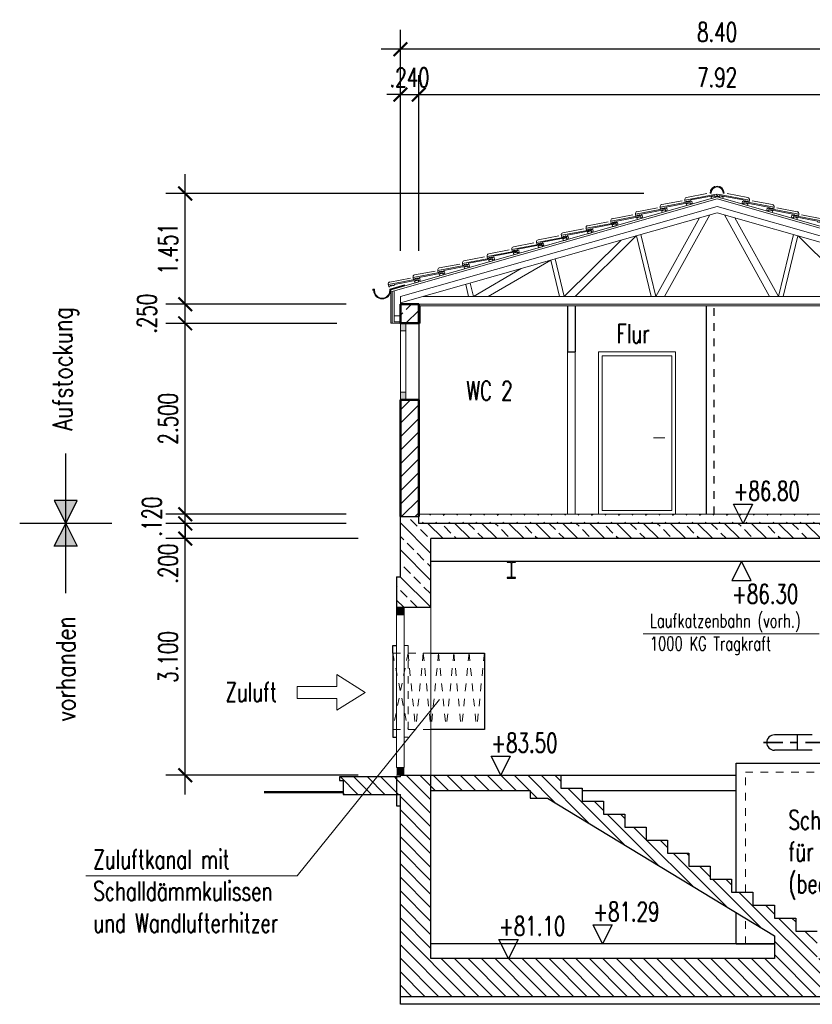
# Model space of a CAD drawing. Header units: millimetres. Extents: x 716 to 905, y 893 to 977.
# Tile 34 of 43: x 868 to 879, y 900 to 913. Entities that reach past the tile are written whole.
import ezdxf

# ---------------------------------------------------------------- set-up
doc = ezdxf.new("R2010")
doc.units = ezdxf.units.MM
doc.header["$MEASUREMENT"] = 0
doc.linetypes.add('STRL1', pattern=[0.18, 0.1, -0.08])
doc.linetypes.add('STRP1', pattern=[0.46, 0.25, -0.08, 0.05, -0.08])
for name, color, linetype in [('$AUDIT-BAD-LAYER', 7, 'Continuous'), ('HTSV_P1_BEMA_KONS_X04', 7, 'Continuous'), ('HTSV_P1_PLAN_HKOT', 7, 'Continuous')]:
    doc.layers.add(name, color=color, linetype=linetype)
for name, color, linetype, lineweight in [('00_DAHLEM_025', 7, 'Continuous', 25), ('Da_vorh_Gebaeude_T013', 7, 'Continuous', 13), ('HTSV_AC_BEKL_ALLG_A00', 213, 'Continuous', 13), ('HTSV_AC_BFBA_ESTR_G01', 82, 'Continuous', 18), ('HTSV_AC_FENS_ALLG_A02', 212, 'Continuous', 25), ('HTSV_AC_FENS_ALLG_S00', 213, 'Continuous', 13), ('HTSV_AC_FENS_ALLG_V01', 202, 'STRL1', 18), ('HTSV_BT_WAND_ALMW_A02', 12, 'Continuous', 25), ('HTSV_BT_WAND_ALMW_G05', 10, 'Continuous', 50), ('HTSV_BT_WAND_ALMW_S02', 12, 'Continuous', 25), ('HTSV_BT_WAND_DAEM_A02', 52, 'Continuous', 25), ('HTSV_BT_WAND_DAEM_T02', 52, 'Continuous', 25), ('HTSV_BT_WAND_DAEM_V01', 42, 'STRL1', 18), ('HTSV_BT_WAND_GIPS_G02', 132, 'Continuous', 25), ('HTSV_BT_WAND_HOLZ_G01', 202, 'Continuous', 18), ('HTSV_BT_WAND_STBT_S02', 92, 'Continuous', 25), ('HTSV_BT_WAND_UNBT_S02', 92, 'Continuous', 25), ('HTSV_BT_WBES_ALMW_A01', 242, 'Continuous', 18), ('HTSV_BT_WBES_STBT_G05', 90, 'Continuous', 50), ('HTSV_FA_STRA_VORH_G05', 130, 'Continuous', 50), ('HTSV_MT_MASH_GEBL_A01', 122, 'Continuous', 18), ('HTSV_P1_PLAN_TEXT_T02', 52, 'Continuous', 25), ('HTSV_TA_LUFT_AB___A02', 52, 'Continuous', 25), ('HTSV_TA_LUFT_AB___L03', 60, 'STRP1', 35), ('HTSV_TA_LUFT_AB___T00', 53, 'Continuous', 13), ('HTSV_TA_LUFT_AB___T02', 52, 'Continuous', 25), ('HTSV_TA_LUFT_ALLG_S00', 133, 'Continuous', 13)]:
    doc.layers.add(name, color=color, linetype=linetype, lineweight=lineweight)
doc.styles.add('HTSV', font='romans.shx', dxfattribs={"width": 0.7, "bigfont": 'htsv_01.shx'})
doc.styles.add('HTSV_KONS_BEMASS', font='romans.shx', dxfattribs={"width": 0.7, "bigfont": 'htsv_01.shx'})
doc.styles.get("Standard").update_dxf_attribs({"font": 'romans.shx', "width": 0.8})
doc.dimstyles.new('HTSV_KONS_04', dxfattribs={"dimtxt": 0.25, "dimasz": 0.18, "dimexe": 0.252, "dimexo": 0.0625, "dimgap": 0.1, "dimtad": 1, "dimdec": 3, "dimzin": 4, "dimdsep": 46, "dimtxsty": 'HTSV_KONS_BEMASS', "dimblk": 'ARCHTICK', "dimcen": 0.09, "dimdle": 0.252, "dimclrd": 7, "dimclre": 7, "dimclrt": 7, "dimadec": 0, "dimazin": 0, "dimtfac": 1, "dimtdec": 4, "dimtix": 1, "dimtmove": 2, "dimatfit": 3, "dimfxl": 0, "dimtvp": 1, "dimtolj": 1, "dimtzin": 0, "dimarcsym": 0})
pattern_1 = [(135, (77.39674, -56.66804), (-0.176776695, -0.176776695), []), (135, (77.39674, -56.49126), (-0.176776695, -0.176776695), [0.125, -0.0625])]

# ---------------------------------------------------------------- blocks, each defined once
blk = doc.blocks.new('Pfanne')
at = {"layer": 'HTSV_AC_BEKL_ALLG_A00'}
for p, q in [((0, 0), (-0.004, -0.025)), ((-0.004, -0.025), (0, 0)), ((0.414, -0.072), (0, 0)), ((0, 0), (0.414, -0.072)), ((0.394, -0.039), (0.124, 0.009)), ((-0.004, -0.025), (0.016, -0.028)), ((0.016, -0.028), (-0.004, -0.025)), ((0.016, -0.028), (0.019, -0.015)), ((0.019, -0.015), (0.016, -0.028)), ((0.019, -0.015), (0.335, -0.071)), ((0.335, -0.071), (0.019, -0.015)), ((0.335, -0.071), (0.34, -0.085)), ((0.34, -0.085), (0.335, -0.071)), ((0.34, -0.085), (0.35, -0.087)), ((0.35, -0.087), (0.34, -0.085)), ((0.35, -0.087), (0.356, -0.08)), ((0.356, -0.08), (0.35, -0.087)), ((0.356, -0.08), (0.364, -0.081)), ((0.364, -0.081), (0.356, -0.08)), ((0.364, -0.081), (0.367, -0.09)), ((0.367, -0.09), (0.364, -0.081)), ((0.367, -0.09), (0.377, -0.091)), ((0.377, -0.091), (0.367, -0.09)), ((0.377, -0.091), (0.383, -0.084)), ((0.383, -0.084), (0.377, -0.091)), ((0.383, -0.084), (0.392, -0.086)), ((0.392, -0.086), (0.383, -0.084)), ((0.392, -0.086), (0.397, -0.1)), ((0.397, -0.1), (0.392, -0.086)), ((0.397, -0.1), (0.409, -0.102)), ((0.409, -0.102), (0.397, -0.1)), ((0.409, -0.102), (0.414, -0.072)), ((0.414, -0.072), (0.409, -0.102)), ((0.415, -0.068), (0.414, -0.072))]:
    blk.add_line(p, q, dxfattribs=at)
blk.add_arc((0.39, -0.063), 0.025, 350.0699, 80.0699, dxfattribs=at)
blk = doc.blocks.new('Fliesspfeil')
blk.add_lwpolyline([(-0.37, -0.078), (-0.37, -0.234), (0, 0), (-0.37, 0.234), (-0.37, 0.078), (-0.89, 0.078), (-0.89, -0.078)], close=True)
blk = doc.blocks.new('_ArchTick')
at = {"layer": 'HTSV_MT_MASH_GEBL_A01', "color": 0, "const_width": 0.15}
blk.add_lwpolyline([(-0.5, -0.5), (0.5, 0.5)], dxfattribs=at)
blk = doc.blocks.new('*D71')
at = {"layer": 'Defpoints', "color": 0}
for p in [(873.663, 912.199), (873.423, 909.202), (873.663, 909.202)]:
    blk.add_point(p, dxfattribs=at)
at = {"layer": 'HTSV_P1_BEMA_KONS_X04', "color": 7, "lineweight": -2}
for p, q in [((873.423, 910.154), (873.423, 912.451)), ((873.663, 910.154), (873.663, 912.451)), ((873.423, 912.199), (873.243, 912.199)), ((873.423, 912.199), (873.663, 912.199)), ((873.663, 912.199), (873.843, 912.199))]:
    blk.add_line(p, q, dxfattribs=at)
at = {"layer": 'HTSV_P1_BEMA_KONS_X04', "color": 7, "lineweight": -2, "xscale": 0.18, "yscale": 0.18, "zscale": 0.18}
blk.add_blockref('_ArchTick', (873.423, 912.199), dxfattribs=at)
at = {"layer": 'HTSV_P1_BEMA_KONS_X04', "color": 7, "lineweight": -2, "xscale": 0.18, "yscale": 0.18, "zscale": 0.18, "rotation": 180}
blk.add_blockref('_ArchTick', (873.663, 912.199), dxfattribs=at)
at = {"layer": 'HTSV_P1_BEMA_KONS_X04', "color": 7, "insert": (873.543, 912.424), "char_height": 0.25, "attachment_point": 5, "style": 'HTSV_KONS_BEMASS'}
blk.add_mtext('\\A1;.240', dxfattribs=at)
blk = doc.blocks.new('*D73')
at = {"layer": 'Defpoints', "color": 0}
for p in [(870.603, 906.382), (873.823, 906.382), (873.823, 903.282)]:
    blk.add_point(p, dxfattribs=at)
at = {"layer": 'HTSV_P1_BEMA_KONS_X04', "color": 7, "lineweight": -2}
for p, q in [((870.603, 903.03), (870.603, 906.634)), ((872.871, 906.382), (870.351, 906.382)), ((872.871, 903.282), (870.351, 903.282))]:
    blk.add_line(p, q, dxfattribs=at)
at = {"layer": 'HTSV_P1_BEMA_KONS_X04', "color": 7, "lineweight": -2, "xscale": 0.18, "yscale": 0.18, "zscale": 0.18}
for p, rotation in [((870.603, 906.382), 90), ((870.603, 903.282), 270)]:
    blk.add_blockref('_ArchTick', p, dxfattribs=dict(at, rotation=rotation))
at = {"layer": 'HTSV_P1_BEMA_KONS_X04', "color": 7, "insert": (870.378, 904.832), "char_height": 0.25, "attachment_point": 5, "rotation": 90, "style": 'HTSV_KONS_BEMASS'}
blk.add_mtext('\\A1;3.100', dxfattribs=at)
blk = doc.blocks.new('*D74')
at = {"layer": 'Defpoints', "color": 0}
for p in [(870.603, 906.582), (873.663, 906.582), (873.823, 906.382)]:
    blk.add_point(p, dxfattribs=at)
at = {"layer": 'HTSV_P1_BEMA_KONS_X04', "color": 7, "lineweight": -2}
for p, q in [((870.603, 906.13), (870.603, 906.834)), ((872.711, 906.582), (870.351, 906.582)), ((872.871, 906.382), (870.351, 906.382))]:
    blk.add_line(p, q, dxfattribs=at)
at = {"layer": 'HTSV_P1_BEMA_KONS_X04', "color": 7, "lineweight": -2, "xscale": 0.18, "yscale": 0.18, "zscale": 0.18}
for p, rotation in [((870.603, 906.582), 90), ((870.603, 906.382), 270)]:
    blk.add_blockref('_ArchTick', p, dxfattribs=dict(at, rotation=rotation))
at = {"layer": 'HTSV_P1_BEMA_KONS_X04', "color": 7, "insert": (870.378, 906.054), "char_height": 0.25, "attachment_point": 5, "rotation": 90, "style": 'HTSV_KONS_BEMASS'}
blk.add_mtext('\\A1;.200', dxfattribs=at)
blk = doc.blocks.new('*D75')
at = {"layer": 'Defpoints', "color": 0}
for p in [(870.603, 906.702), (873.663, 906.702), (873.663, 906.582)]:
    blk.add_point(p, dxfattribs=at)
at = {"layer": 'HTSV_P1_BEMA_KONS_X04', "color": 7, "lineweight": -2}
for p, q in [((870.603, 906.702), (870.603, 906.882)), ((872.711, 906.702), (870.351, 906.702)), ((870.603, 906.582), (870.603, 906.702)), ((872.711, 906.582), (870.351, 906.582)), ((870.603, 906.582), (870.603, 906.402))]:
    blk.add_line(p, q, dxfattribs=at)
at = {"layer": 'HTSV_P1_BEMA_KONS_X04', "color": 7, "lineweight": -2, "xscale": 0.18, "yscale": 0.18, "zscale": 0.18}
for p, rotation in [((870.603, 906.702), 270), ((870.603, 906.582), 90)]:
    blk.add_blockref('_ArchTick', p, dxfattribs=dict(at, rotation=rotation))
at = {"layer": 'HTSV_P1_BEMA_KONS_X04', "color": 7, "insert": (870.166, 906.67), "char_height": 0.25, "attachment_point": 5, "rotation": 90, "style": 'HTSV_KONS_BEMASS'}
blk.add_mtext('\\A1;.120', dxfattribs=at)
blk = doc.blocks.new('*D76')
at = {"layer": 'Defpoints', "color": 0}
for p in [(870.603, 909.202), (873.543, 909.202), (873.663, 906.702)]:
    blk.add_point(p, dxfattribs=at)
at = {"layer": 'HTSV_P1_BEMA_KONS_X04', "color": 7, "lineweight": -2}
for p, q in [((870.603, 906.45), (870.603, 909.454)), ((872.591, 909.202), (870.351, 909.202)), ((872.711, 906.702), (870.351, 906.702))]:
    blk.add_line(p, q, dxfattribs=at)
at = {"layer": 'HTSV_P1_BEMA_KONS_X04', "color": 7, "lineweight": -2, "xscale": 0.18, "yscale": 0.18, "zscale": 0.18}
for p, rotation in [((870.603, 909.202), 90), ((870.603, 906.702), 270)]:
    blk.add_blockref('_ArchTick', p, dxfattribs=dict(at, rotation=rotation))
at = {"layer": 'HTSV_P1_BEMA_KONS_X04', "color": 7, "insert": (870.378, 907.952), "char_height": 0.25, "attachment_point": 5, "rotation": 90, "style": 'HTSV_KONS_BEMASS'}
blk.add_mtext('\\A1;2.500', dxfattribs=at)
blk = doc.blocks.new('*D77')
at = {"layer": 'Defpoints', "color": 0}
for p in [(870.603, 909.452), (873.663, 909.452), (873.543, 909.202)]:
    blk.add_point(p, dxfattribs=at)
at = {"layer": 'HTSV_P1_BEMA_KONS_X04', "color": 7, "lineweight": -2}
for p, q in [((870.603, 908.95), (870.603, 909.704)), ((872.711, 909.452), (870.351, 909.452)), ((872.591, 909.202), (870.351, 909.202))]:
    blk.add_line(p, q, dxfattribs=at)
at = {"layer": 'HTSV_P1_BEMA_KONS_X04', "color": 7, "lineweight": -2, "xscale": 0.18, "yscale": 0.18, "zscale": 0.18}
for p, rotation in [((870.603, 909.452), 90), ((870.603, 909.202), 270)]:
    blk.add_blockref('_ArchTick', p, dxfattribs=dict(at, rotation=rotation))
at = {"layer": 'HTSV_P1_BEMA_KONS_X04', "color": 7, "insert": (870.101, 909.327), "char_height": 0.25, "attachment_point": 5, "rotation": 90, "style": 'HTSV_KONS_BEMASS'}
blk.add_mtext('\\A1;.250', dxfattribs=at)
blk = doc.blocks.new('*D78')
at = {"layer": 'Defpoints', "color": 0}
for p in [(870.603, 910.904), (877.563, 910.904), (873.663, 909.452)]:
    blk.add_point(p, dxfattribs=at)
at = {"layer": 'HTSV_P1_BEMA_KONS_X04', "color": 7, "lineweight": -2}
for p, q in [((870.603, 909.2), (870.603, 911.156)), ((876.611, 910.904), (870.351, 910.904)), ((872.711, 909.452), (870.351, 909.452))]:
    blk.add_line(p, q, dxfattribs=at)
at = {"layer": 'HTSV_P1_BEMA_KONS_X04', "color": 7, "lineweight": -2, "xscale": 0.18, "yscale": 0.18, "zscale": 0.18}
for p, rotation in [((870.603, 910.904), 90), ((870.603, 909.452), 270)]:
    blk.add_blockref('_ArchTick', p, dxfattribs=dict(at, rotation=rotation))
at = {"layer": 'HTSV_P1_BEMA_KONS_X04', "color": 7, "insert": (870.378, 910.178), "char_height": 0.25, "attachment_point": 5, "rotation": 90, "style": 'HTSV_KONS_BEMASS'}
blk.add_mtext('\\A1;1.451', dxfattribs=at)
blk = doc.blocks.new('HTSVKS2F')
at = {"color": 0, "linetype": 'ByBlock'}
for p, q in [((0, 0), (-0.5, 1)), ((-0.5, 1), (0.5, 1)), ((0.5, 1), (0, 0))]:
    blk.add_line(p, q, dxfattribs=at)
blk.add_attdef('HKTXT', (-0.5, 1.2), '', height=0.4, dxfattribs=at)

msp = doc.modelspace()

# ---------------------------------------------------------------- hatches: boundary and pattern name
at = {"layer": '$AUDIT-BAD-LAYER'}
h = msp.add_hatch(dxfattribs=at)
h.set_pattern_fill('ANSI33', color=256, angle=90, style=0)
h.set_pattern_definition(pattern_1)
h.paths.add_polyline_path([(881.7227, 906.6725), (881.4827, 906.6725), (881.4827, 906.5825), (873.6627, 906.5825), (873.6627, 906.6725), (873.4227, 906.6725), (873.4227, 905.8825), (873.3727, 905.8825), (873.3727, 905.4825), (873.8227, 905.4825), (873.8227, 906.3825), (881.3227, 906.3825), (881.3227, 905.4825), (881.7727, 905.4825), (881.7727, 905.8825), (881.7227, 905.8825)])
h = msp.add_hatch(dxfattribs=at)
h.set_pattern_fill('ANSI33', color=256, angle=90, style=0)
h.set_pattern_definition(pattern_1)
h.paths.add_polyline_path([(881.7227, 906.6725), (881.4827, 906.6725), (881.4827, 906.5825), (873.6627, 906.5825), (873.6627, 906.6725), (873.4227, 906.6725), (873.4227, 905.8825), (873.3727, 905.8825), (873.3727, 905.4825), (873.8227, 905.4825), (873.8227, 906.3825), (881.3227, 906.3825), (881.3227, 905.4825), (881.7727, 905.4825), (881.7727, 905.8825), (881.7227, 905.8825)])
h = msp.add_hatch(dxfattribs=at)
h.set_pattern_fill('ANSI31', color=256, angle=90, style=0)
h.paths.add_polyline_path([(873.3727, 903.2625), (872.6227, 903.2625), (872.6227, 903.2125), (872.6727, 903.2125), (872.6727, 903.0325), (873.3727, 903.0325)])
h = msp.add_hatch(dxfattribs=at)
h.set_pattern_fill('ANSI31', color=256, angle=90, style=0)
h.paths.add_polyline_path([(873.3727, 903.2625), (872.6227, 903.2625), (872.6227, 903.2125), (872.6727, 903.2125), (872.6727, 903.0325), (873.3727, 903.0325)])
h = msp.add_hatch(dxfattribs=at)
h.set_pattern_fill('ANSI31', color=256, angle=90, style=0)
h.paths.add_polyline_path([(881.7227, 903.2825), (881.3227, 903.2825), (881.3227, 901.0725), (881.3227, 900.8825), (878.8827, 900.8825), (878.8827, 901.2425), (878.6027, 901.2425), (878.6027, 901.4125), (878.3227, 901.4125), (878.3227, 901.5825), (878.0427, 901.5825), (878.0427, 901.7525), (877.7627, 901.7525), (877.7627, 901.9225), (877.4827, 901.9225), (877.4827, 902.0925), (877.2027, 902.0925), (877.2027, 902.2625), (876.9227, 902.2625), (876.9227, 902.4325), (876.6427, 902.4325), (876.6427, 902.6025), (876.3627, 902.6025), (876.3627, 902.7725), (876.0827, 902.7725), (876.0827, 902.9425), (875.8027, 902.9425), (875.8027, 903.1125), (875.5227, 903.1125), (875.5227, 903.2825), (873.8227, 903.2825), (873.8227, 903.0825), (875.1227, 903.0825), (875.1227, 902.9825), (875.3515, 902.9825), (878.3227, 901.1785), (878.3227, 900.8825), (873.8227, 900.8825), (873.8227, 903.0825), (873.8227, 903.2825), (873.4227, 903.2825), (873.4227, 903.2625), (873.3727, 903.2625), (873.3727, 903.0325), (873.4227, 903.0325), (873.4227, 900.3825), (881.7227, 900.3825)])
h = msp.add_hatch(dxfattribs=at)
h.set_pattern_fill('ANSI31', color=256, angle=90, style=0)
h.paths.add_polyline_path([(881.7227, 903.2825), (881.3227, 903.2825), (881.3227, 901.0725), (881.3227, 900.8825), (878.8827, 900.8825), (878.8827, 901.2425), (878.6027, 901.2425), (878.6027, 901.4125), (878.3227, 901.4125), (878.3227, 901.5825), (878.0427, 901.5825), (878.0427, 901.7525), (877.7627, 901.7525), (877.7627, 901.9225), (877.4827, 901.9225), (877.4827, 902.0925), (877.2027, 902.0925), (877.2027, 902.2625), (876.9227, 902.2625), (876.9227, 902.4325), (876.6427, 902.4325), (876.6427, 902.6025), (876.3627, 902.6025), (876.3627, 902.7725), (876.0827, 902.7725), (876.0827, 902.9425), (875.8027, 902.9425), (875.8027, 903.1125), (875.5227, 903.1125), (875.5227, 903.2825), (873.8227, 903.2825), (873.8227, 903.0825), (875.1227, 903.0825), (875.1227, 902.9825), (875.3515, 902.9825), (878.3227, 901.1785), (878.3227, 900.8825), (873.8227, 900.8825), (873.8227, 903.0825), (873.8227, 903.2825), (873.4227, 903.2825), (873.4227, 903.2625), (873.3727, 903.2625), (873.3727, 903.0325), (873.4227, 903.0325), (873.4227, 900.3825), (881.7227, 900.3825)])
at = {"layer": '00_DAHLEM_025'}
h = msp.add_hatch(color=256, dxfattribs=at)
h.paths.add_polyline_path([(869.0366, 906.8825), (868.8866, 906.8825), (869.0366, 906.5825)])
h.paths.add_polyline_path([(869.0366, 906.5825), (869.1866, 906.8825), (869.0366, 906.8825)])
h = msp.add_hatch(color=256, dxfattribs=at)
h.paths.add_polyline_path([(868.8866, 906.2825), (869.0366, 906.5825), (869.0366, 906.2825)])
h.paths.add_polyline_path([(869.0366, 906.2825), (869.0366, 906.5825), (869.1866, 906.2825)])
at = {"layer": 'HTSV_AC_FENS_ALLG_S00'}
h = msp.add_hatch(color=256, dxfattribs=at)
h.paths.add_polyline_path([(873.4927, 909.2025), (873.4227, 909.2025), (873.4227, 909.1025), (873.4927, 909.1025)])
h.paths.add_polyline_path([(873.4927, 908.3025), (873.4227, 908.3025), (873.4227, 908.2025), (873.4927, 908.2025)])
for points in [[(873.3727, 905.4825), (873.4727, 905.4825), (873.4727, 905.3825), (873.3727, 905.3825)], [(873.4727, 903.3825), (873.3727, 903.3825), (873.3727, 903.2825), (873.4727, 903.2825)]]:
    msp.add_hatch(color=256, dxfattribs=at).paths.add_polyline_path(points)
at = {"layer": 'HTSV_BT_WAND_ALMW_S02'}
h = msp.add_hatch(dxfattribs=at)
h.set_pattern_fill('ANSI31', color=256, style=0)
h.paths.add_polyline_path([(873.4227, 906.6725), (873.6627, 906.6725), (873.6627, 908.2025), (873.4227, 908.2025)])
at = {"layer": 'HTSV_BT_WAND_STBT_S02'}
h = msp.add_hatch(dxfattribs=at)
h.set_pattern_fill('ANSI33', color=256, style=0)
h.paths.add_polyline_path([(873.6627, 909.4525), (873.4227, 909.4525), (873.4227, 909.2025), (873.6627, 909.2025)])
h.paths.add_polyline_path([(881.4827, 909.2025), (881.7227, 909.2025), (881.7227, 909.4525), (881.4827, 909.4525)])
at = {"layer": 'HTSV_BT_WAND_UNBT_S02'}
h = msp.add_hatch(dxfattribs=at)
h.set_pattern_fill('DASH', color=256, angle=45, style=0)
h.paths.add_polyline_path([(877.9729, 906.7025), (877.9129, 906.5825), (881.4827, 906.5825), (881.4827, 906.6725), (881.4827, 906.7025)])
h.paths.add_polyline_path([(873.6627, 906.7025), (873.6627, 906.6725), (873.6627, 906.5825), (877.9129, 906.5825), (877.8529, 906.7025)])
h.paths.add_polyline_path([(877.9729, 906.7025), (877.8529, 906.7025), (877.9129, 906.5825)])

# ---------------------------------------------------------------- linework, layer by layer
at = {"layer": '$AUDIT-BAD-LAYER'}
for p, q in [((873.4227, 905.8825), (873.4227, 906.6725)), ((873.4227, 906.6725), (873.6627, 906.6725)), ((873.4227, 905.8825), (873.4227, 906.6725)), ((873.4227, 906.6725), (873.6627, 906.6725)), ((873.6627, 906.5825), (873.6627, 906.6725)), ((873.6627, 906.5825), (873.6627, 906.6725)), ((881.4827, 906.5825), (873.6627, 906.5825)), ((881.4827, 906.5825), (873.6627, 906.5825)), ((881.3227, 906.3825), (873.8227, 906.3825)), ((873.8227, 905.4825), (873.8227, 906.3825)), ((881.3227, 906.3825), (873.8227, 906.3825)), ((873.8227, 905.4825), (873.8227, 906.3825)), ((881.3227, 906.0825), (873.8227, 906.0825)), ((881.3227, 906.0825), (873.8227, 906.0825)), ((873.3727, 905.8825), (873.4227, 905.8825)), ((873.3727, 905.8825), (873.3727, 905.4825)), ((873.3727, 905.8825), (873.4227, 905.8825)), ((873.3727, 905.8825), (873.3727, 905.4825)), ((873.3727, 905.4825), (873.8227, 905.4825)), ((873.3727, 905.4825), (873.8227, 905.4825)), ((873.4227, 903.2625), (872.6227, 903.2625)), ((872.6227, 903.2625), (872.6227, 903.2125)), ((873.4227, 903.2625), (872.6227, 903.2625)), ((872.6227, 903.2625), (872.6227, 903.2125)), ((872.6227, 903.2125), (872.6727, 903.2125)), ((872.6227, 903.2125), (872.6727, 903.2125)), ((872.6727, 903.2125), (872.6727, 903.0325)), ((872.6727, 903.2125), (872.6727, 903.0325)), ((873.3727, 903.2625), (873.3727, 902.8825)), ((873.3727, 903.2625), (873.3727, 902.8825)), ((873.4227, 903.2825), (875.5227, 903.2825)), ((873.4227, 903.2625), (873.4227, 903.2825)), ((873.4227, 903.2825), (875.5227, 903.2825)), ((873.4227, 903.2625), (873.4227, 903.2825)), ((873.8227, 903.0825), (873.8227, 903.2825)), ((873.8227, 903.0825), (873.8227, 903.2825)), ((875.5227, 903.2825), (877.8227, 903.2825)), ((875.5227, 903.2825), (875.5227, 903.1125)), ((875.5227, 903.2825), (877.8227, 903.2825)), ((875.5227, 903.2825), (875.5227, 903.1125)), ((873.8227, 900.8825), (873.8227, 903.0825)), ((873.8227, 903.0825), (875.1227, 903.0825)), ((873.8227, 900.8825), (873.8227, 903.0825)), ((873.8227, 903.0825), (875.1227, 903.0825)), ((875.1227, 903.0825), (875.1227, 902.9825)), ((875.1227, 903.0825), (875.1227, 902.9825)), ((875.5227, 903.1125), (875.8027, 903.1125)), ((875.5227, 903.1125), (875.8027, 903.1125)), ((875.8027, 903.1125), (875.8027, 902.9425)), ((875.8027, 903.1125), (875.8027, 902.9425)), ((875.8027, 903.0825), (877.8227, 903.0825)), ((875.8027, 903.0825), (877.8227, 903.0825)), ((872.6727, 903.0325), (873.4227, 903.0325)), ((872.6727, 903.0325), (873.4227, 903.0325)), ((873.4227, 900.3825), (873.4227, 903.0325)), ((873.4227, 900.3825), (873.4227, 903.0325)), ((875.1227, 902.9825), (875.3515, 902.9825)), ((875.1227, 902.9825), (875.3515, 902.9825)), ((875.3515, 902.9825), (878.3227, 901.1785)), ((875.3515, 902.9825), (878.3227, 901.1785)), ((875.8027, 902.9425), (876.0827, 902.9425)), ((875.8027, 902.9425), (876.0827, 902.9425)), ((876.0827, 902.9425), (876.0827, 902.7725)), ((876.0827, 902.9425), (876.0827, 902.7725)), ((873.3727, 902.8825), (873.4227, 902.8825)), ((873.3727, 902.8825), (873.4227, 902.8825)), ((876.0827, 902.7725), (876.3627, 902.7725)), ((876.0827, 902.7725), (876.3627, 902.7725)), ((876.3627, 902.7725), (876.3627, 902.6025)), ((876.3627, 902.7725), (876.3627, 902.6025)), ((876.3627, 902.6025), (876.6427, 902.6025)), ((876.3627, 902.6025), (876.6427, 902.6025)), ((876.6427, 902.6025), (876.6427, 902.4325)), ((876.6427, 902.6025), (876.6427, 902.4325)), ((876.6427, 902.4325), (876.9227, 902.4325)), ((876.6427, 902.4325), (876.9227, 902.4325)), ((876.9227, 902.4325), (876.9227, 902.2625)), ((876.9227, 902.4325), (876.9227, 902.2625)), ((876.9227, 902.2625), (877.2027, 902.2625)), ((876.9227, 902.2625), (877.2027, 902.2625)), ((877.2027, 902.2625), (877.2027, 902.0925)), ((877.2027, 902.2625), (877.2027, 902.0925)), ((877.2027, 902.0925), (877.4827, 902.0925)), ((877.2027, 902.0925), (877.4827, 902.0925)), ((877.4827, 902.0925), (877.4827, 901.9225)), ((877.4827, 902.0925), (877.4827, 901.9225)), ((877.4827, 901.9225), (877.7627, 901.9225)), ((877.4827, 901.9225), (877.7627, 901.9225)), ((877.7627, 901.9225), (877.7627, 901.7525)), ((877.7627, 901.9225), (877.7627, 901.7525)), ((877.7627, 901.7525), (878.0427, 901.7525)), ((877.7627, 901.7525), (878.0427, 901.7525)), ((878.0427, 901.7525), (878.0427, 901.5825)), ((878.0427, 901.7525), (878.0427, 901.5825)), ((878.0427, 901.5825), (878.3227, 901.5825)), ((878.0427, 901.5825), (878.3227, 901.5825)), ((878.3227, 901.5825), (878.3227, 901.4125)), ((878.3227, 901.5825), (878.3227, 901.4125)), ((878.3227, 901.4125), (878.6027, 901.4125)), ((878.3227, 901.4125), (878.6027, 901.4125)), ((878.6027, 901.4125), (878.6027, 901.2425)), ((878.6027, 901.4125), (878.6027, 901.2425)), ((878.3227, 901.1785), (878.3227, 900.8825)), ((878.3227, 901.1785), (878.3227, 900.8825)), ((878.6027, 901.2425), (878.8827, 901.2425)), ((878.6027, 901.2425), (878.8827, 901.2425)), ((878.3227, 901.0725), (873.8227, 901.0725)), ((878.3227, 901.0725), (873.8227, 901.0725)), ((878.3227, 900.8825), (873.8227, 900.8825)), ((878.3227, 900.8825), (873.8227, 900.8825)), ((881.7227, 900.3825), (873.4227, 900.3825)), ((873.4227, 900.2825), (873.4227, 900.3825)), ((881.7227, 900.3825), (873.4227, 900.3825)), ((873.4227, 900.2825), (873.4227, 900.3825)), ((881.7227, 900.2825), (873.4227, 900.2825)), ((881.7227, 900.2825), (873.4227, 900.2825))]:
    msp.add_line(p, q, dxfattribs=at)
at = {"layer": '$AUDIT-BAD-LAYER', "color": 252, "linetype": 'Continuous'}
for p, q in [((874.8227, 906.0825), (874.8227, 906.0733)), ((874.9327, 906.0825), (874.8227, 906.0825)), ((874.8227, 906.0825), (874.8227, 906.0733)), ((874.9327, 906.0825), (874.8227, 906.0825)), ((874.8227, 906.0733), (874.8628, 906.0733)), ((874.8227, 906.0733), (874.8628, 906.0733)), ((874.8748, 906.0613), (874.8748, 905.8837)), ((874.8748, 906.0613), (874.8748, 905.8837)), ((874.8807, 905.8837), (874.8807, 906.0613)), ((874.8807, 905.8837), (874.8807, 906.0613)), ((874.8927, 906.0733), (874.9327, 906.0733)), ((874.8927, 906.0733), (874.9327, 906.0733)), ((874.9327, 906.0733), (874.9327, 906.0825)), ((874.9327, 906.0733), (874.9327, 906.0825)), ((874.8227, 905.8717), (874.8227, 905.8625)), ((874.8628, 905.8717), (874.8227, 905.8717)), ((874.8227, 905.8717), (874.8227, 905.8625)), ((874.8628, 905.8717), (874.8227, 905.8717)), ((874.8227, 905.8625), (874.9327, 905.8625)), ((874.8227, 905.8625), (874.9327, 905.8625)), ((874.9327, 905.8717), (874.8927, 905.8717)), ((874.9327, 905.8717), (874.8927, 905.8717)), ((874.9327, 905.8625), (874.9327, 905.8717)), ((874.9327, 905.8625), (874.9327, 905.8717))]:
    msp.add_line(p, q, dxfattribs=at)
for centre, start, end in [((874.8628, 906.0613), 0, 90), ((874.8628, 906.0613), 0, 90), ((874.8927, 906.0613), 90, 180), ((874.8927, 906.0613), 90, 180), ((874.8628, 905.8837), 270, 0), ((874.8628, 905.8837), 270, 0), ((874.8927, 905.8837), 180, 270), ((874.8927, 905.8837), 180, 270)]:
    msp.add_arc(centre, 0.012, start, end, dxfattribs=at)
at = {"layer": '00_DAHLEM_025'}
for p, q in [((869.0366, 905.6677), (869.0366, 907.4972)), ((869.6393, 906.5825), (868.434, 906.5825))]:
    msp.add_line(p, q, dxfattribs=at)
for points in [[(869.1866, 906.8825), (868.8866, 906.8825), (869.0366, 906.5825)], [(869.1866, 906.2825), (868.8866, 906.2825), (869.0366, 906.5825)]]:
    msp.add_lwpolyline(points, close=True, dxfattribs=at)
at = {"layer": 'HTSV_AC_BEKL_ALLG_A00'}
for p, q in [((873.2977, 909.6407), (877.5727, 910.8575)), ((873.2977, 909.6158), (877.5727, 910.8326)), ((877.4807, 910.9086), (877.4927, 910.9086)), ((881.8477, 909.6407), (877.5727, 910.8575)), ((881.8477, 909.6158), (877.5727, 910.8326)), ((877.6527, 910.9086), (877.6647, 910.9086)), ((873.4227, 909.5525), (877.5727, 910.7337)), ((881.7227, 909.5525), (877.5727, 910.7337)), ((873.4227, 909.4693), (877.5727, 910.6505)), ((881.7227, 909.4693), (877.5727, 910.6505)), ((873.0836, 909.6515), (873.0636, 909.6515)), ((873.0636, 909.6515), (873.0636, 909.6315)), ((873.0836, 909.6315), (873.0836, 909.6515)), ((873.2838, 909.6515), (873.4762, 909.7062)), ((873.2838, 909.6315), (873.2838, 909.6515)), ((873.2938, 909.6439), (873.4789, 909.6966)), ((873.4762, 909.7062), (873.4789, 909.6966)), ((873.0736, 909.6311), (873.0736, 909.6411)), ((873.2938, 909.6311), (873.2938, 909.6439)), ((873.2977, 909.6407), (873.2977, 909.6158)), ((873.2977, 909.2025), (873.2977, 909.6158)), ((873.3127, 909.2025), (873.3127, 909.62)), ((873.3427, 909.2225), (873.3427, 909.6286)), ((873.6827, 909.2025), (873.6827, 909.4325)), ((873.3127, 909.2025), (873.2977, 909.2025)), ((873.4227, 909.2025), (873.3127, 909.2025)), ((873.6627, 909.2025), (873.6827, 909.2025))]:
    msp.add_line(p, q, dxfattribs=at)
for points in [[(877.5402, 910.8732), (877.5468, 910.8501), (877.5006, 910.837), (877.494, 910.8601)], [(877.6053, 910.8732), (877.5987, 910.8501), (877.6449, 910.837), (877.6515, 910.8601)], [(876.8926, 910.6889), (876.8992, 910.6658), (876.853, 910.6527), (876.8464, 910.6757)], [(877.2164, 910.781), (877.223, 910.758), (877.1768, 910.7448), (877.1702, 910.7679)], [(877.9291, 910.781), (877.9225, 910.758), (877.9687, 910.7448), (877.9752, 910.7679)], [(878.2529, 910.6889), (878.2463, 910.6658), (878.2925, 910.6527), (878.299, 910.6757)], [(876.5688, 910.5967), (876.5754, 910.5736), (876.5292, 910.5605), (876.5227, 910.5836)], [(878.5767, 910.5967), (878.5701, 910.5736), (878.6162, 910.5605), (878.6228, 910.5836)], [(876.245, 910.5046), (876.2516, 910.4815), (876.2054, 910.4683), (876.1989, 910.4914)], [(875.5975, 910.3202), (875.604, 910.2972), (875.5579, 910.284), (875.5513, 910.3071)], [(875.9212, 910.4124), (875.9278, 910.3893), (875.8817, 910.3762), (875.8751, 910.3993)], [(875.2737, 910.2281), (875.2802, 910.205), (875.2341, 910.1919), (875.2275, 910.2149)], [(874.6261, 910.0438), (874.6327, 910.0207), (874.5865, 910.0075), (874.5799, 910.0306)], [(874.9499, 910.1359), (874.9565, 910.1128), (874.9103, 910.0997), (874.9037, 910.1228)], [(874.3023, 909.9516), (874.3089, 909.9285), (874.2627, 909.9154), (874.2561, 909.9385)], [(873.9785, 909.8594), (873.9851, 909.8363), (873.9389, 909.8232), (873.9324, 909.8463)], [(873.6547, 909.7673), (873.6613, 909.7442), (873.6151, 909.731), (873.6086, 909.7541)], [(873.4227, 909.2225), (873.3427, 909.2225), (873.3427, 909.3025), (873.4227, 909.3025)]]:
    msp.add_lwpolyline(points, close=True, dxfattribs=at)
for centre, radius, start, end in [((877.5727, 910.9086), 0.092, 0, 180), ((877.5727, 910.9086), 0.08, 0, 180), ((873.1837, 909.6315), 0.11, 180.02225, 359.97775), ((873.1837, 909.6316), 0.1001, 180.04332, 359.95668)]:
    msp.add_arc(centre, radius, start, end, dxfattribs=at)
at = {"layer": 'HTSV_AC_BFBA_ESTR_G01'}
msp.add_line((881.4827, 906.7025), (873.6627, 906.7025), dxfattribs=at)
at = {"layer": 'HTSV_AC_FENS_ALLG_A02'}
for p, q in [((873.3227, 904.8825), (873.3227, 904.9825)), ((873.3227, 904.9825), (873.3727, 904.9825)), ((873.3227, 904.8825), (873.3227, 903.8825)), ((873.8227, 904.8825), (874.5227, 904.8825)), ((874.5227, 904.8825), (874.5227, 903.8825)), ((873.3227, 903.8825), (873.3227, 903.7825)), ((874.5227, 903.8825), (873.8227, 903.8825)), ((873.3227, 903.7825), (873.3727, 903.7825))]:
    msp.add_line(p, q, dxfattribs=at)
at = {"layer": 'HTSV_AC_FENS_ALLG_S00'}
for p, q in [((873.4227, 909.4525), (873.4227, 909.5525)), ((873.715, 909.5525), (881.4305, 909.5525)), ((873.6627, 909.4525), (881.4827, 909.4525)), ((873.6627, 909.4325), (881.4827, 909.4325)), ((873.4227, 909.2025), (873.4227, 908.2025)), ((873.4927, 909.2025), (873.4927, 908.2025)), ((873.4927, 909.1025), (873.4227, 909.1025)), ((877.0277, 908.8275), (876.0177, 908.8275)), ((876.0177, 908.8275), (876.0177, 906.7025)), ((876.0677, 908.7775), (876.0677, 906.7525)), ((876.9777, 908.7775), (876.0677, 908.7775)), ((876.9777, 908.7775), (876.9777, 906.7525)), ((877.0277, 908.8275), (877.0277, 906.7025)), ((873.4227, 908.3025), (873.4927, 908.3025)), ((876.8885, 907.7025), (876.7385, 907.7025)), ((876.9777, 906.7525), (876.0677, 906.7525)), ((873.3727, 903.3825), (873.3727, 905.4825)), ((873.4727, 903.3825), (873.4727, 905.4825)), ((873.8227, 905.4825), (873.8227, 903.2825)), ((873.4727, 905.3825), (873.3727, 905.3825)), ((873.4727, 903.3825), (873.3727, 903.3825)), ((873.4727, 903.2825), (873.3727, 903.2825))]:
    msp.add_line(p, q, dxfattribs=at)
at = {"layer": 'HTSV_AC_FENS_ALLG_V01'}
for p, q in [((873.3227, 904.8825), (873.5227, 903.8825)), ((873.5227, 904.8825), (873.3227, 903.8825)), ((873.3227, 904.8825), (873.8227, 904.8825)), ((873.5227, 904.9825), (873.4727, 904.9825)), ((873.5227, 904.9825), (873.5227, 903.7825)), ((873.5227, 904.8825), (873.6227, 903.8825)), ((873.7227, 904.8825), (873.6227, 903.8825)), ((873.7227, 904.8825), (873.8227, 903.8825)), ((873.9227, 904.8825), (873.8227, 903.8825)), ((873.9227, 904.8825), (874.0227, 903.8825)), ((874.1227, 904.8825), (874.0227, 903.8825)), ((874.1227, 904.8825), (874.2227, 903.8825)), ((874.3227, 904.8825), (874.2227, 903.8825)), ((874.3227, 904.8825), (874.4227, 903.8825)), ((874.5227, 904.8825), (874.4227, 903.8825)), ((873.8227, 903.8825), (873.3227, 903.8825)), ((873.5227, 903.7825), (873.4727, 903.7825))]:
    msp.add_line(p, q, dxfattribs=at)
at = {"layer": 'HTSV_BT_WAND_ALMW_A02'}
msp.add_line((873.6627, 909.2025), (873.6627, 908.2025), dxfattribs=at)
at = {"layer": 'HTSV_BT_WAND_ALMW_G05'}
for p, q in [((873.4227, 906.6725), (873.4227, 908.2025)), ((873.4227, 908.2025), (873.6627, 908.2025)), ((873.6627, 906.6725), (873.6627, 908.2025))]:
    msp.add_line(p, q, dxfattribs=at)
at = {"layer": 'HTSV_BT_WAND_DAEM_A02'}
for p, q in [((877.8227, 903.4425), (881.3227, 903.4425)), ((877.8227, 901.7525), (877.8227, 903.4425)), ((877.8227, 901.0725), (877.8227, 901.4821)), ((877.8227, 901.0725), (878.3227, 901.0725))]:
    msp.add_line(p, q, dxfattribs=at)
at = {"layer": 'HTSV_BT_WAND_DAEM_V01'}
for p, q in [((877.9427, 903.3225), (881.2027, 903.3225)), ((877.9427, 901.7525), (877.9427, 903.3225)), ((877.9427, 901.0725), (877.9427, 901.4092))]:
    msp.add_line(p, q, dxfattribs=at)
at = {"layer": 'HTSV_BT_WAND_GIPS_G02'}
for p, q in [((875.6127, 909.4325), (875.6127, 908.8275)), ((875.7127, 909.4325), (875.7127, 908.8275)), ((877.4327, 906.7025), (877.4327, 909.4325)), ((875.6127, 908.8275), (875.7127, 908.8275))]:
    msp.add_line(p, q, dxfattribs=at)
at = {"layer": 'HTSV_BT_WAND_GIPS_G02', "linetype": 'STRL1'}
msp.add_line((877.5327, 906.7025), (877.5327, 909.4325), dxfattribs=at)
at = {"layer": 'HTSV_BT_WAND_HOLZ_G01'}
for p, q in [((875.6127, 908.8275), (875.6127, 906.7025)), ((875.7127, 908.8275), (875.7127, 906.7025))]:
    msp.add_line(p, q, dxfattribs=at)
at = {"layer": 'HTSV_BT_WBES_ALMW_A01'}
for p, q in [((876.7705, 909.5525), (877.3421, 910.5849)), ((876.8848, 909.5525), (877.4778, 910.6235)), ((878.2607, 909.5525), (877.6677, 910.6235)), ((878.375, 909.5525), (877.8034, 910.5849)), ((876.314, 910.2923), (875.5705, 909.5525)), ((876.5125, 910.3488), (875.7123, 909.5525)), ((876.5151, 910.3495), (876.7087, 909.5525)), ((876.5729, 910.366), (876.7705, 909.5525)), ((878.5726, 910.366), (878.375, 909.5525)), ((878.6304, 910.3495), (878.4367, 909.5525)), ((878.6329, 910.3488), (879.4332, 909.5525)), ((875.4505, 910.0465), (875.5705, 909.5525)), ((875.0052, 909.9197), (874.3784, 909.5541)), ((875.3927, 910.03), (874.5741, 909.5525)), ((875.3927, 910.03), (875.5087, 909.5525)), ((874.2781, 909.7128), (874.3171, 909.5525)), ((874.3359, 909.7292), (874.3788, 909.5525))]:
    msp.add_line(p, q, dxfattribs=at)
at = {"layer": 'HTSV_BT_WBES_STBT_G05'}
msp.add_lwpolyline([(873.4227, 909.4525), (873.6627, 909.4525), (873.6627, 909.2025), (873.4227, 909.2025)], close=True, dxfattribs=at)
at = {"layer": 'HTSV_FA_STRA_VORH_G05'}
msp.add_line((872.6727, 903.0625), (871.6391, 903.0625), dxfattribs=at)
at = {"layer": 'HTSV_P1_BEMA_KONS_X04', "color": 7}
for p, q in [((873.4227, 912.0929), (873.4227, 913.0449)), ((881.9747, 912.7929), (873.1707, 912.7929)), ((873.6627, 911.499), (873.6627, 912.451)), ((873.4107, 912.199), (881.7347, 912.199))]:
    msp.add_line(p, q, dxfattribs=at)
at = {"layer": 'HTSV_TA_LUFT_AB___A02'}
for p, q in [((878.8177, 903.8108), (878.3227, 903.8108)), ((878.6224, 903.8108), (878.6224, 903.6108)), ((878.8177, 903.6108), (878.3227, 903.6108))]:
    msp.add_line(p, q, dxfattribs=at)
msp.add_arc((878.3227, 903.7108), 0.1, 90, 270, dxfattribs=at)
at = {"layer": 'HTSV_TA_LUFT_AB___L03'}
msp.add_line((878.182, 903.7108), (882.1505, 903.7101), dxfattribs=at)
at = {"layer": 'HTSV_TA_LUFT_AB___T00'}
for p, q in [((876.6016, 905.1335), (878.9118, 905.1335)), ((872.0688, 901.9667), (873.9345, 904.2755)), ((869.3002, 901.9667), (872.0688, 901.9667))]:
    msp.add_line(p, q, dxfattribs=at)

# ---------------------------------------------------------------- block references
at = {"layer": 'HTSV_AC_BEKL_ALLG_A00', "xscale": -1, "rotation": 0.8066774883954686}
for p in [(877.2396, 910.8017), (877.5634, 910.8939), (876.9158, 910.7096), (876.592, 910.6174), (875.9445, 910.4331), (876.2683, 910.5252), (875.6207, 910.3409), (874.9731, 910.1566), (875.2969, 910.2488), (874.6493, 910.0644), (874.3255, 909.9723), (873.6779, 909.788), (874.0017, 909.8801)]:
    msp.add_blockref('Pfanne', p, dxfattribs=at)
at = {"layer": 'HTSV_AC_BEKL_ALLG_A00', "rotation": 359.1933225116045}
for p in [(877.5821, 910.8939), (877.9059, 910.8017), (878.2296, 910.7096), (878.5534, 910.6174)]:
    msp.add_blockref('Pfanne', p, dxfattribs=at)
at = {"layer": 'HTSV_P1_BEMA_KONS_X04', "color": 7, "xscale": 0.18, "yscale": 0.18, "zscale": 0.18, "rotation": 180}
for p in [(873.4227, 912.7929), (873.6627, 912.199)]:
    msp.add_blockref('_ArchTick', p, dxfattribs=at)
at = {"layer": 'HTSV_P1_PLAN_HKOT', "color": 7}
ref = msp.add_blockref('HTSVKS2F', (877.9129, 906.5825), dxfattribs=dict(at, xscale=0.25, yscale=0.25, zscale=0.25))
ref.add_attrib('HKTXT', '+86.80', (877.7879, 906.8825), dxfattribs={"color": 7, "height": 0.25, "style": 'HTSV_KONS_BEMASS', "width": 0.7})
ref = msp.add_blockref('HTSVKS2F', (877.8924, 906.0825), dxfattribs=dict(at, xscale=0.25, yscale=-0.25, zscale=0.25))
ref.add_attrib('HKTXT', '+86.30', (877.7674, 905.5325), dxfattribs={"color": 7, "height": 0.25, "style": 'HTSV_KONS_BEMASS', "width": 0.7})
ref = msp.add_blockref('HTSVKS2F', (874.7375, 903.2825), dxfattribs=dict(at, xscale=0.25, yscale=0.25, zscale=0.25))
ref.add_attrib('HKTXT', '+83.50', (874.6125, 903.5825), dxfattribs={"color": 7, "height": 0.25, "style": 'HTSV_KONS_BEMASS', "width": 0.7})
ref = msp.add_blockref('HTSVKS2F', (876.0727, 901.0725), dxfattribs=dict(at, xscale=0.25, yscale=0.25, zscale=0.25))
ref.add_attrib('HKTXT', '+81.29', (875.9477, 901.3725), dxfattribs={"color": 7, "height": 0.25, "style": 'HTSV_KONS_BEMASS', "width": 0.7})
ref = msp.add_blockref('HTSVKS2F', (874.8394, 900.8825), dxfattribs=dict(at, xscale=0.25, yscale=0.25, zscale=0.25))
ref.add_attrib('HKTXT', '+81.10', (874.7144, 901.1825), dxfattribs={"color": 7, "height": 0.25, "style": 'HTSV_KONS_BEMASS', "width": 0.7})
at = {"layer": 'HTSV_TA_LUFT_ALLG_S00', "xscale": -1, "rotation": 180}
msp.add_blockref('Fliesspfeil', (872.9598, 904.3674), dxfattribs=at)

# ---------------------------------------------------------------- texts
at = {"layer": '00_DAHLEM_025', "char_height": 0.25, "rotation": 90}
for s, insert, attachment_point in [('Aufstockung', (869.0366, 907.7972), 4), ('vorhanden', (869.0366, 905.3677), 6)]:
    msp.add_mtext(s, dxfattribs=dict(at, insert=insert, attachment_point=attachment_point))
at = {"layer": 'Da_vorh_Gebaeude_T013', "style": 'HTSV', "width": 0.7}
for s, p in [('Flur', (876.2538, 908.9431)), ('WC 2', (874.286, 908.1938))]:
    msp.add_text(s, height=0.25, dxfattribs=at).set_placement(p)
at = {"layer": 'HTSV_BT_WAND_DAEM_T02', "insert": (878.5075, 902.8228), "char_height": 0.25, "attachment_point": 1, "style": 'HTSV'}
msp.add_mtext('Schalldämmhaube\\Pfür BHKW\\P(begehbar)', dxfattribs=at)
at = {"layer": 'HTSV_P1_BEMA_KONS_X04', "color": 7, "char_height": 0.25, "attachment_point": 5, "style": 'HTSV_KONS_BEMASS'}
for s, insert in [('8.40', (877.5727, 913.0179)), ('7.92', (877.5727, 912.424))]:
    msp.add_mtext(s, dxfattribs=dict(at, insert=insert))
at = {"layer": 'HTSV_P1_PLAN_TEXT_T02', "style": 'HTSV'}
for s, insert, char_height, attachment_point in [('Laufkatzenbahn (vorh.)\\P1000 KG Tragkraft', (876.6908, 904.8581), 0.18, 7), ('Zuluft', (871.8038, 904.2475), 0.25, 9)]:
    msp.add_mtext(s, dxfattribs=dict(at, insert=insert, char_height=char_height, attachment_point=attachment_point))
at = {"layer": 'HTSV_TA_LUFT_AB___T02', "insert": (869.3983, 902.3069), "char_height": 0.25, "attachment_point": 1, "style": 'HTSV'}
msp.add_mtext('Zuluftkanal mit\\PSchalldämmkulissen\\Pund Wandlufterhitzer', dxfattribs=at)

# ---------------------------------------------------------------- dimensions: what is measured, and where the dimension line sits
at = {"layer": 'HTSV_P1_BEMA_KONS_X04'}
dim = msp.add_linear_dim(base=(873.6627, 912.199), p1=(873.4227, 909.2025), p2=(873.6627, 909.2025), dimstyle='HTSV_KONS_04', override={"dimexo": 0.952}, dxfattribs=at)
dim.commit()
dim.dimension.update_dxf_attribs({"geometry": '*D71', "text_midpoint": (873.5427, 912.424)})
for base, p1, p2, picture, middle in [((870.6031, 910.9039), (873.6627, 909.4525), (877.5634, 910.9039), '*D78', (870.3781, 910.1782)), ((870.6031, 909.2025), (873.6627, 906.7025), (873.5427, 909.2025), '*D76', (870.3781, 907.9525)), ((870.6031, 906.3825), (873.8227, 903.2825), (873.8227, 906.3825), '*D73', (870.3781, 904.8325))]:
    dim = msp.add_linear_dim(base=base, p1=p1, p2=p2, angle=90, dimstyle='HTSV_KONS_04', override={"dimexo": 0.952}, dxfattribs=at)
    dim.commit()
    dim.dimension.update_dxf_attribs({"geometry": picture, "text_midpoint": middle})
for base, p1, p2, picture, middle in [((870.6031, 909.4525), (873.5427, 909.2025), (873.6627, 909.4525), '*D77', (870.1009, 909.3275)), ((870.6031, 906.7025), (873.6627, 906.5825), (873.6627, 906.7025), '*D75', (870.1657, 906.6697)), ((870.6031, 906.5825), (873.8227, 906.3825), (873.6627, 906.5825), '*D74', (870.3781, 906.0539))]:
    dim = msp.add_linear_dim(base=base, p1=p1, p2=p2, angle=90, dimstyle='HTSV_KONS_04', override={"dimexo": 0.952}, dxfattribs=at)
    dim.commit()
    dim.dimension.update_dxf_attribs({"geometry": picture, "text_midpoint": middle, "dimtype": 128})

doc.saveas('drawing.dxf')
